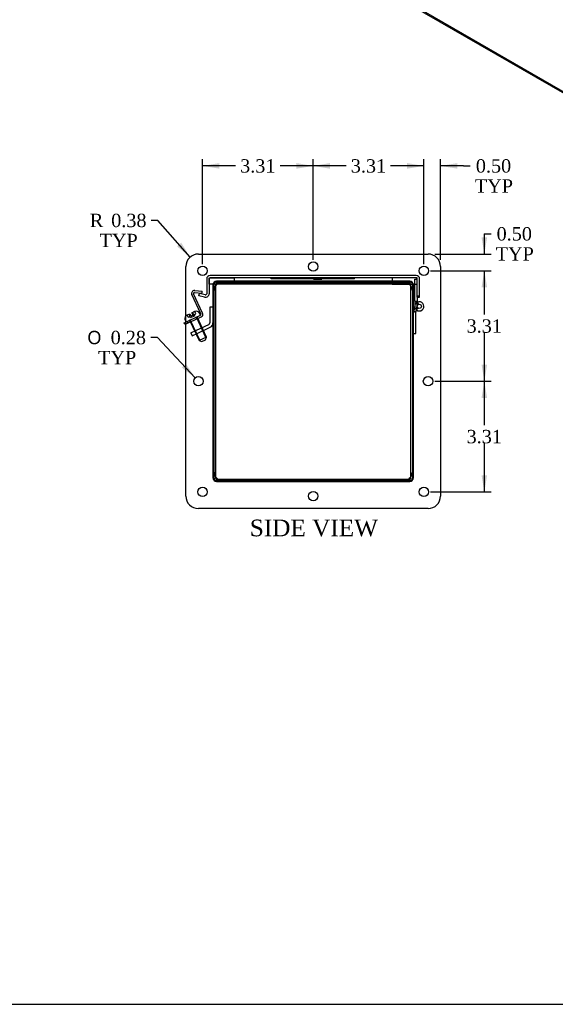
# Model space of a CAD drawing. Header units: inches. Extents: x 0.2 to 89.8, y -0.5 to 59.8.
# Tile 5 of 8: x 55.7 to 71.7, y 0.2 to 29.7. Entities that reach past the tile are written whole.
import ezdxf
from ezdxf.enums import TextEntityAlignment as Align
from ezdxf.lldxf.tags import DXFTag

# ---------------------------------------------------------------- set-up
doc = ezdxf.new("R2010")
doc.units = ezdxf.units.IN
doc.header["$MEASUREMENT"] = 0
for name, color, linetype in [('COM40176', 7, 'Continuous'), ('COM52631', 7, 'Continuous'), ('COM70666-2', 7, 'Continuous'), ('COM70693-9', 7, 'Continuous'), ('COM70694-9', 7, 'Continuous'), ('COM70695-2', 7, 'Continuous'), ('Default', 7, 'Continuous'), ('GSK10437', 7, 'Continuous'), ('GSK11095', 7, 'Continuous'), ('HNG86641-1', 7, 'Continuous'), ('HNG86641-2', 7, 'Continuous'), ('HNG86641-3', 7, 'Continuous'), ('QLB30081', 7, 'Continuous'), ('SCS19420', 7, 'Continuous')]:
    doc.layers.add(name, color=color, linetype=linetype)
doc.styles.add('SEACAD_Solid_Edge_ANSI1_Symbols', font='txt')
doc.styles.add('SEACAD_Times_New_Roman', font='times.ttf')
tags = doc.linetypes.add('HIDDEN2', pattern=[0.1875, 0.125, -0.0625]).pattern_tags.tags
tags[6:7] = [DXFTag(74, 4), DXFTag(75, 0), DXFTag(340, '0'), DXFTag(46, 0.0), DXFTag(50, 0.0), DXFTag(44, 0.0), DXFTag(45, 0.0)]
tags[4:5] = [DXFTag(74, 4), DXFTag(75, 0), DXFTag(340, '0'), DXFTag(46, 0.0), DXFTag(50, 0.0), DXFTag(44, 0.0), DXFTag(45, 0.0)]
doc.dimstyles.new('HAMMOND_(STH_-_66x44)', dxfattribs={"dimtxt": 0.4, "dimasz": 0.5, "dimexe": 0.2, "dimexo": 0.2, "dimgap": 0.1, "dimtad": 0, "dimtih": 1, "dimtoh": 1, "dimzin": 0, "dimdsep": 46, "dimtxsty": 'SEACAD_Times_New_Roman', "dimblk1": '_SE_FILLED', "dimblk2": '_SE_FILLED', "dimsah": 1, "dimcen": 0.2, "dimadec": 0, "dimazin": 0, "dimtfac": 0.8, "dimtofl": 0, "dimtmove": 0, "dimatfit": 3, "dimfxl": 1, "dimtolj": 1, "dimtzin": 0, "dimarcsym": 0})

# ---------------------------------------------------------------- blocks, each defined once
blk = doc.blocks.new('SE4')
at = {"layer": 'COM40176', "color": 7, "linetype": 'HIDDEN2'}
for p, q in [((60.911, 21.544), (61.136, 21.524)), ((61.096, 20.842), (60.825, 21.422)), ((61.147, 20.866), (60.877, 21.446)), ((60.906, 21.487), (61.131, 21.467)), ((61.131, 21.467), (61.136, 21.524)), ((60.645, 20.599), (60.764, 20.655)), ((60.764, 20.655), (61.082, 20.803)), ((60.788, 20.603), (61.106, 20.752)), ((60.971, 20.689), (60.947, 20.74)), ((60.788, 20.603), (60.645, 20.537)), ((60.717, 20.57), (60.692, 20.622))]:
    blk.add_line(p, q, dxfattribs=at)
at = {"layer": 'COM40176', "color": 7, "linetype": 'Continuous'}
for p, q in [((60.593, 20.575), (60.645, 20.599)), ((60.617, 20.524), (60.593, 20.575)), ((60.645, 20.537), (60.617, 20.524))]:
    blk.add_line(p, q, dxfattribs=at)
at = {"layer": 'COM40176', "color": 7, "linetype": 'HIDDEN2'}
for centre, radius, start, end in [((60.903, 21.458), 0.086, 85, 205), ((60.903, 21.458), 0.029, 85, 205), ((61.069, 20.829), 0.029, 295, 25), ((61.069, 20.829), 0.086, 295, 25)]:
    blk.add_arc(centre, radius, start, end, dxfattribs=at)
at = {"layer": 'COM52631', "color": 7, "linetype": 'HIDDEN2'}
for p, q in [((61.362, 21.042), (61.362, 20.571)), ((61.457, 21.042), (61.362, 21.042)), ((60.794, 20.275), (60.964, 20.355)), ((60.964, 20.355), (61.335, 20.527)), ((61.004, 20.268), (61.375, 20.441)), ((61.157, 20.34), (61.117, 20.426)), ((60.794, 20.275), (60.834, 20.189)), ((60.834, 20.189), (61.004, 20.268)), ((60.924, 20.336), (60.964, 20.25))]:
    blk.add_line(p, q, dxfattribs=at)
for radius in [0.048, 0.143]:
    blk.add_arc((61.314, 20.571), radius, 295, 0, dxfattribs=at)
at = {"layer": 'COM70666-2', "color": 7, "linetype": 'HIDDEN2'}
for p, q in [((61.489, 21.566), (61.489, 21.73)), ((61.551, 21.792), (61.715, 21.792)), ((67.199, 21.792), (67.363, 21.792)), ((67.426, 21.73), (67.426, 21.566)), ((61.489, 15.918), (61.489, 16.082)), ((67.426, 16.082), (67.426, 15.918)), ((61.715, 15.855), (61.551, 15.855)), ((67.363, 15.855), (67.199, 15.855))]:
    blk.add_line(p, q, dxfattribs=at)
at = {"layer": 'COM70666-2', "color": 7, "linetype": 'Continuous'}
for p, q in [((61.489, 16.082), (61.489, 21.566)), ((61.715, 21.792), (67.199, 21.792)), ((67.426, 21.566), (67.426, 16.082)), ((67.199, 15.855), (61.715, 15.855))]:
    blk.add_line(p, q, dxfattribs=at)
at = {"layer": 'COM70666-2', "color": 7, "linetype": 'HIDDEN2'}
for centre, start, end in [((61.551, 21.73), 90, 180), ((67.363, 21.73), 0, 90), ((61.551, 15.918), 180, 270), ((67.363, 15.918), 270, 360)]:
    blk.add_arc(centre, 0.0625, start, end, dxfattribs=at)
at = {"layer": 'COM70693-9', "color": 7, "linetype": 'HIDDEN2'}
for p, q in [((61.457, 21.715), (61.457, 15.931)), ((61.529, 21.715), (61.529, 21.681)), ((62.082, 21.823), (61.565, 21.823)), ((61.599, 21.751), (61.565, 21.751)), ((62.082, 21.792), (62.082, 21.823)), ((67.349, 21.823), (66.832, 21.823)), ((66.832, 21.792), (66.832, 21.823)), ((67.349, 21.751), (67.316, 21.751)), ((67.385, 21.681), (67.385, 21.715)), ((67.457, 15.931), (67.457, 21.715)), ((61.529, 15.966), (61.529, 15.931)), ((67.385, 15.931), (67.385, 15.966)), ((61.565, 15.895), (61.601, 15.895)), ((61.565, 15.823), (67.349, 15.823)), ((67.314, 15.895), (67.349, 15.895))]:
    blk.add_line(p, q, dxfattribs=at)
at = {"layer": 'COM70693-9', "color": 7, "linetype": 'Continuous'}
for p, q in [((61.529, 21.681), (61.529, 15.966)), ((62.082, 21.751), (61.599, 21.751)), ((62.082, 21.751), (62.082, 21.792)), ((66.832, 21.751), (66.832, 21.792)), ((67.316, 21.751), (66.832, 21.751)), ((67.385, 15.966), (67.385, 21.681)), ((61.601, 15.895), (67.314, 15.895))]:
    blk.add_line(p, q, dxfattribs=at)
at = {"layer": 'COM70693-9', "color": 7, "linetype": 'HIDDEN2'}
for centre, radius, start, end in [((61.565, 21.715), 0.108, 90, 180), ((61.565, 21.715), 0.036, 90, 180), ((67.349, 21.715), 0.108, 0, 90), ((67.349, 21.715), 0.036, 0, 90), ((61.565, 15.931), 0.108, 180, 270), ((61.565, 15.931), 0.036, 180, 270), ((67.349, 15.931), 0.108, 270, 0), ((67.349, 15.931), 0.036, 270, 0)]:
    blk.add_arc(centre, radius, start, end, dxfattribs=at)
at = {"layer": 'COM70694-9', "color": 7, "linetype": 'HIDDEN2'}
for p, q in [((61.269, 21.887), (61.269, 21.448)), ((61.341, 21.887), (61.341, 21.448)), ((67.536, 21.995), (61.377, 21.995)), ((67.536, 21.923), (61.377, 21.923)), ((67.572, 21.339), (67.572, 21.887)), ((67.644, 21.339), (67.644, 21.887)), ((61.033, 21.386), (61.05, 21.456)), ((61.207, 21.343), (61.033, 21.386)), ((61.224, 21.413), (61.05, 21.456)), ((67.644, 21.369), (67.572, 21.369)), ((67.572, 21.339), (67.644, 21.339))]:
    blk.add_line(p, q, dxfattribs=at)
for centre, radius, start, end in [((61.377, 21.887), 0.108, 90, 180), ((61.377, 21.887), 0.036, 90, 180), ((67.536, 21.887), 0.108, 0, 90), ((67.536, 21.887), 0.036, 0, 90), ((61.233, 21.448), 0.108, 256, 0), ((61.233, 21.448), 0.036, 256, 0)]:
    blk.add_arc(centre, radius, start, end, dxfattribs=at)
at = {"layer": 'COM70695-2', "color": 7, "linetype": 'HIDDEN2'}
for p, q in [((66.801, 21.823), (62.113, 21.823)), ((62.113, 21.823), (62.113, 21.792)), ((66.801, 21.823), (66.801, 21.792))]:
    blk.add_line(p, q, dxfattribs=at)
at = {"layer": 'COM70695-2', "color": 7, "linetype": 'Continuous'}
for p, q in [((62.113, 21.792), (62.113, 21.751)), ((66.801, 21.751), (62.113, 21.751)), ((66.801, 21.792), (66.801, 21.751))]:
    blk.add_line(p, q, dxfattribs=at)
at = {"layer": 'GSK10437', "color": 7, "linetype": 'Continuous'}
for p, q in [((61.02, 22.636), (67.895, 22.636)), ((60.645, 15.386), (60.645, 22.261)), ((68.27, 22.261), (68.27, 15.386)), ((61.488, 16.104), (61.488, 21.543)), ((61.738, 21.793), (67.177, 21.793)), ((67.427, 21.543), (67.427, 16.104)), ((67.177, 15.854), (61.738, 15.854)), ((67.895, 15.011), (61.02, 15.011))]:
    blk.add_line(p, q, dxfattribs=at)
for centre in [(61.145, 22.136), (64.457, 22.261), (67.77, 22.136), (61.02, 18.824), (67.895, 18.824), (61.145, 15.511), (67.77, 15.511), (64.457, 15.386)]:
    blk.add_circle(centre, 0.141, dxfattribs=at)
for centre, radius, start, end in [((61.02, 22.261), 0.375, 90, 180), ((67.895, 22.261), 0.375, 0, 90), ((61.738, 21.543), 0.25, 90, 180), ((67.177, 21.543), 0.25, 0, 90), ((61.738, 16.104), 0.25, 180, 270), ((67.177, 16.104), 0.25, 270, 0), ((61.02, 15.386), 0.375, 180, 270), ((67.895, 15.386), 0.375, 270, 360)]:
    blk.add_arc(centre, radius, start, end, dxfattribs=at)
at = {"layer": 'GSK11095', "color": 7, "linetype": 'HIDDEN2'}
for p, q in [((61.341, 21.923), (62.091, 21.923)), ((61.341, 21.736), (61.341, 21.923)), ((62.091, 21.923), (62.091, 21.792)), ((66.822, 21.923), (62.091, 21.923)), ((62.091, 21.923), (62.091, 21.792)), ((62.091, 21.923), (62.091, 21.923)), ((67.572, 21.923), (66.822, 21.923)), ((66.822, 21.923), (66.822, 21.792)), ((66.822, 21.923), (66.822, 21.792)), ((66.822, 21.923), (66.822, 21.923)), ((67.572, 21.736), (67.572, 21.923)), ((61.578, 21.736), (61.341, 21.736)), ((67.336, 21.736), (67.572, 21.736))]:
    blk.add_line(p, q, dxfattribs=at)
at = {"layer": 'GSK11095', "color": 7, "linetype": 'Continuous'}
for p, q in [((62.091, 21.736), (61.578, 21.736)), ((62.091, 21.792), (62.091, 21.736)), ((62.091, 21.792), (62.091, 21.736)), ((66.822, 21.736), (62.091, 21.736)), ((62.091, 21.736), (62.091, 21.736)), ((66.822, 21.792), (66.822, 21.736)), ((66.822, 21.792), (66.822, 21.736)), ((66.822, 21.736), (67.336, 21.736)), ((66.822, 21.736), (66.822, 21.736))]:
    blk.add_line(p, q, dxfattribs=at)
at = {"layer": 'HNG86641-1', "color": 7, "linetype": 'HIDDEN2'}
for p, q in [((67.497, 21.882), (67.572, 21.882)), ((67.497, 21.229), (67.497, 21.882)), ((67.572, 21.339), (67.572, 21.229)), ((67.497, 21.229), (67.572, 21.229)), ((67.497, 21.229), (67.497, 21.069)), ((67.572, 21.069), (67.572, 21.229)), ((67.577, 21.194), (67.608, 21.126))]:
    blk.add_line(p, q, dxfattribs=at)
blk.add_arc((67.634, 21.069), 0.137, 180, 232.8983, dxfattribs=at)
at = {"layer": 'HNG86641-2', "color": 7, "linetype": 'HIDDEN2'}
for p, q in [((67.499, 21.095), (67.457, 20.87)), ((67.532, 20.863), (67.573, 21.081)), ((67.597, 21.019), (67.551, 20.96)), ((67.541, 20.909), (67.465, 20.909)), ((67.532, 20.256), (67.532, 20.863)), ((67.457, 20.256), (67.532, 20.256))]:
    blk.add_line(p, q, dxfattribs=at)
blk.add_arc((67.634, 21.069), 0.137, 232.8983, 169.4548, dxfattribs=at)
at = {"layer": 'HNG86641-3', "color": 7, "linetype": 'HIDDEN2'}
blk.add_circle((67.634, 21.069), 0.0625, dxfattribs=at)
at = {"layer": 'QLB30081', "color": 7, "linetype": 'HIDDEN2'}
for p, q in [((63.197, 21.893), (63.197, 21.923)), ((63.572, 21.893), (63.197, 21.893)), ((65.322, 21.893), (63.572, 21.893)), ((64.466, 21.883), (64.466, 21.893)), ((64.466, 21.883), (64.475, 21.883)), ((64.48, 21.895), (64.48, 21.882)), ((64.48, 21.883), (64.716, 21.883)), ((64.484, 21.883), (64.484, 21.893)), ((64.487, 21.883), (64.487, 21.893)), ((64.494, 21.883), (64.494, 21.893)), ((64.503, 21.895), (64.503, 21.882)), ((64.506, 21.895), (64.506, 21.882)), ((64.509, 21.883), (64.509, 21.893)), ((64.511, 21.883), (64.511, 21.893)), ((64.512, 21.883), (64.512, 21.893)), ((64.525, 21.883), (64.525, 21.893)), ((64.525, 21.883), (64.525, 21.893)), ((64.538, 21.883), (64.538, 21.893)), ((64.547, 21.883), (64.547, 21.893)), ((64.564, 21.883), (64.564, 21.893)), ((64.589, 21.883), (64.589, 21.893)), ((64.602, 21.883), (64.602, 21.893)), ((64.605, 21.883), (64.605, 21.893)), ((64.607, 21.882), (64.607, 21.895)), ((64.616, 21.883), (64.616, 21.893)), ((64.632, 21.882), (64.632, 21.895)), ((64.644, 21.883), (64.644, 21.893)), ((64.647, 21.883), (64.647, 21.893)), ((64.654, 21.883), (64.654, 21.893)), ((64.656, 21.883), (64.656, 21.893)), ((64.667, 21.883), (64.667, 21.893)), ((64.685, 21.883), (64.685, 21.893)), ((64.69, 21.882), (64.69, 21.895)), ((64.712, 21.893), (64.712, 21.895)), ((64.712, 21.883), (64.712, 21.893)), ((64.712, 21.882), (64.712, 21.883)), ((64.713, 21.882), (64.713, 21.895)), ((64.716, 21.882), (64.716, 21.895)), ((65.697, 21.893), (65.322, 21.893)), ((65.697, 21.893), (65.697, 21.923))]:
    blk.add_line(p, q, dxfattribs=at)
at = {"layer": 'SCS19420', "color": 7, "linetype": 'Continuous'}
blk.add_line((60.627, 20.652), (60.64, 20.625), dxfattribs=at)
at = {"layer": 'SCS19420', "color": 7, "linetype": 'HIDDEN2'}
for p, q in [((60.682, 20.81), (60.69, 20.814)), ((60.682, 20.81), (60.682, 20.81)), ((60.714, 20.742), (60.682, 20.81)), ((60.69, 20.814), (60.763, 20.848)), ((60.714, 20.742), (60.774, 20.77)), ((60.741, 20.837), (60.768, 20.778)), ((60.756, 20.651), (60.776, 20.661)), ((60.756, 20.651), (61.04, 20.043)), ((60.778, 20.722), (60.759, 20.763)), ((60.763, 20.848), (60.791, 20.789)), ((60.774, 20.77), (60.804, 20.784)), ((61.069, 20.033), (60.776, 20.661)), ((60.824, 20.744), (60.778, 20.722)), ((60.804, 20.784), (60.849, 20.805)), ((60.824, 20.744), (60.805, 20.784)), ((60.869, 20.765), (60.824, 20.744)), ((60.827, 20.877), (60.898, 20.911)), ((60.854, 20.819), (60.827, 20.877)), ((60.877, 20.829), (60.85, 20.888)), ((60.85, 20.805), (60.88, 20.819)), ((60.869, 20.765), (60.85, 20.805)), ((60.914, 20.786), (60.869, 20.765)), ((60.88, 20.819), (60.94, 20.848)), ((60.914, 20.786), (60.895, 20.827)), ((60.898, 20.911), (60.909, 20.915)), ((60.94, 20.848), (60.909, 20.915)), ((60.983, 20.757), (60.963, 20.748)), ((61.256, 20.12), (60.963, 20.748)), ((61.266, 20.149), (60.983, 20.757)), ((61.075, 20.828), (61.062, 20.855)), ((61.266, 20.149), (61.04, 20.043)), ((61.12, 20.014), (61.237, 20.069)), ((61.237, 20.069), (61.266, 20.149)), ((61.04, 20.043), (61.12, 20.014))]:
    blk.add_line(p, q, dxfattribs=at)
at = {"layer": 'SCS19420', "color": 7, "linetype": 'Continuous'}
for centre, radius, start, end in [((60.736, 20.703), 0.12, 139.2965, 205), ((60.662, 20.635), 0.025, 205, 225.4101)]:
    blk.add_arc(centre, radius, start, end, dxfattribs=at)
at = {"layer": 'SCS19420', "color": 7, "linetype": 'HIDDEN2'}
for centre, radius, start, end in [((60.736, 20.703), 0.12, 115, 139.2965), ((60.8, 20.793), 0.035, 205, 221.6015), ((60.8, 20.793), 0.01, 205, 295), ((60.845, 20.814), 0.01, 295, 25), ((60.845, 20.814), 0.035, 8.3985, 25), ((60.953, 20.804), 0.12, 25, 111.936), ((61.052, 20.817), 0.025, 295, 25), ((60.662, 20.635), 0.025, 225.4101, 295)]:
    blk.add_arc(centre, radius, start, end, dxfattribs=at)
blk = doc.blocks.new('SE6')
at = {"layer": 'COM40176', "color": 7, "linetype": 'Continuous'}
for p, q in [((65.791, 41.014), (65.084, 41.422)), ((76.398, 34.89), (75.691, 35.299)), ((87.004, 28.767), (86.297, 29.175))]:
    blk.add_line(p, q, dxfattribs=at)
for centre, start_param in [((65.041, 41.348), 3.141593), ((65.748, 40.94), 2.668594), ((75.648, 35.224), 3.141593), ((76.355, 34.816), 2.668594), ((86.254, 29.1), 3.141593), ((86.961, 28.692), 2.668594)]:
    blk.add_ellipse(centre, major_axis=(-0.043, -0.0745), ratio=0.57735, start_param=start_param, end_param=3.614591, dxfattribs=at)
at = {"layer": 'COM70666-2', "color": 7, "linetype": 'Continuous'}
for p, q in [((63.191, 43.283), (58.33, 40.476)), ((63.279, 43.232), (58.418, 40.425)), ((63.279, 43.232), (63.191, 43.283)), ((63.467, 43.25), (63.378, 43.301)), ((63.544, 42.3), (63.544, 43.079)), ((58.33, 40.476), (58.418, 40.425)), ((58.064, 40.017), (58.064, 34.403)), ((58.153, 39.966), (58.064, 40.017)), ((58.153, 39.966), (58.153, 34.352)), ((58.418, 34.199), (59.346, 34.735)), ((58.064, 34.403), (58.153, 34.352)), ((58.142, 34.232), (58.23, 34.181)), ((83.697, 25.83), (88.558, 28.637)), ((88.647, 28.586), (88.558, 28.637)), ((88.834, 28.604), (88.746, 28.655)), ((83.785, 25.779), (88.647, 28.586)), ((88.912, 28.433), (88.912, 22.819)), ((84.161, 25.307), (88.271, 27.68)), ((88.227, 27.654), (88.227, 22.96)), ((88.315, 27.654), (88.271, 27.68)), ((88.315, 27.654), (88.315, 22.909)), ((83.697, 25.83), (83.785, 25.779)), ((83.432, 19.758), (83.432, 25.371)), ((83.52, 25.32), (83.432, 25.371)), ((83.52, 19.706), (83.52, 25.32)), ((84.117, 20.485), (84.117, 25.23)), ((88.183, 22.883), (84.117, 20.536)), ((88.271, 22.832), (84.161, 20.459)), ((88.271, 22.832), (88.183, 22.883)), ((88.227, 22.96), (88.315, 22.909)), ((88.647, 22.36), (83.785, 19.553)), ((84.117, 20.485), (84.161, 20.459)), ((83.432, 19.758), (83.52, 19.706)), ((83.51, 19.586), (83.598, 19.535))]:
    blk.add_line(p, q, dxfattribs=at)
for centre, major_axis, start_param, end_param in [((63.191, 42.977), (-0.188, -0.325), 3.141593, 3.926991), ((63.279, 42.926), (-0.188, -0.325), 2.356194, 3.926991), ((63.103, 42.824), (0.07, 0.122), 3.821986, 5.602792), ((60.76, 41.573), (0.07, 0.122), 3.821986, 5.602792), ((58.33, 40.17), (-0.187, -0.325), 3.926991, 5.497787), ((58.418, 40.119), (0.187, 0.325), 0.785398, 2.356194), ((58.418, 40.119), (0.07, 0.122), 3.821986, 5.602792), ((58.33, 37.363), (0.07, 0.122), 3.821986, 5.602792), ((58.418, 34.71), (0.07, 0.122), 3.821986, 5.602792), ((58.33, 34.557), (0.188, 0.325), 2.356194, 3.141593), ((58.418, 34.505), (0.187, 0.325), 2.356194, 3.926991), ((88.558, 28.331), (-0.188, -0.325), 3.141593, 3.926991), ((88.647, 28.28), (-0.188, -0.325), 2.356194, 3.926991), ((88.47, 28.178), (-0.07, -0.122), 0.680393, 2.4612), ((88.271, 27.629), (-0.0312, -0.0541), 2.356194, 3.926991), ((86.128, 26.927), (-0.07, -0.122), 0.680393, 2.4612), ((83.697, 25.524), (-0.188, -0.325), 3.926991, 5.497787), ((83.785, 25.473), (0.188, 0.325), 0.785398, 2.356194), ((83.785, 25.473), (-0.07, -0.122), 0.680393, 2.4612), ((88.558, 25.524), (-0.07, -0.122), 0.680393, 2.4612), ((84.161, 25.256), (-0.0313, -0.0541), 3.926991, 5.497787), ((83.697, 22.717), (-0.07, -0.122), 0.680393, 2.4612), ((88.183, 22.934), (-0.0312, -0.0541), 0.785398, 2.356194), ((88.271, 22.883), (0.0313, 0.0541), 3.926991, 5.497787), ((88.47, 22.768), (-0.07, -0.122), 0.680393, 2.4612), ((88.647, 22.666), (-0.188, -0.325), 0.785398, 2.356194), ((86.128, 21.314), (-0.07, -0.122), 0.680393, 2.4612), ((84.161, 20.511), (0.0313, 0.0541), 2.356194, 3.926991), ((83.785, 20.064), (-0.07, -0.122), 0.680393, 2.4612), ((83.697, 19.911), (0.188, 0.325), 2.356194, 3.141593), ((83.785, 19.86), (0.188, 0.325), 2.356194, 3.926991)]:
    blk.add_ellipse(centre, major_axis=major_axis, ratio=0.57735, start_param=start_param, end_param=end_param, dxfattribs=at)
for centre, major_axis in [((63.191, 42.773), (0.07, 0.122)), ((60.849, 41.522), (0.07, 0.122)), ((58.506, 40.068), (0.07, 0.122)), ((58.418, 37.312), (0.07, 0.122)), ((58.506, 34.659), (0.07, 0.122)), ((88.558, 28.127), (-0.07, -0.122)), ((86.216, 26.876), (-0.07, -0.122)), ((83.874, 25.422), (-0.07, -0.122)), ((88.647, 25.473), (-0.07, -0.122)), ((83.785, 22.666), (-0.07, -0.122)), ((88.558, 22.717), (-0.07, -0.122)), ((86.216, 21.263), (-0.07, -0.122)), ((83.874, 20.013), (-0.07, -0.122))]:
    blk.add_ellipse(centre, major_axis=major_axis, ratio=0.57735, dxfattribs=at)
at = {"layer": 'COM70693-9', "color": 7, "linetype": 'Continuous'}
for p, q in [((62.528, 42.134), (62.894, 42.345)), ((63.225, 42.154), (62.894, 42.345)), ((63.257, 42.172), (62.948, 42.351)), ((62.86, 41.943), (62.528, 42.134)), ((62.528, 42.109), (62.528, 42.134)), ((58.804, 39.984), (59.169, 40.195)), ((59.501, 40.004), (59.169, 40.195)), ((58.727, 35.129), (58.727, 39.852)), ((59.049, 39.666), (58.727, 39.852)), ((59.135, 39.793), (58.804, 39.984)), ((83.432, 20.866), (58.727, 35.129)), ((58.75, 35.08), (83.432, 20.829)), ((88.198, 27.638), (88.198, 22.954)), ((83.806, 25.373), (83.777, 25.389)), ((83.882, 25.505), (83.853, 25.522)), ((88.173, 22.91), (84.12, 25.25)), ((88.198, 22.954), (84.145, 25.294)), ((88.173, 22.91), (84.117, 20.569))]:
    blk.add_line(p, q, dxfattribs=at)
for centre, major_axis, start_param, end_param in [((62.894, 42.257), (-0.054, -0.0935), 3.141593, 3.926991), ((58.804, 39.896), (-0.054, -0.0935), 3.926991, 5.497787), ((58.804, 35.173), (0.054, 0.0935), 2.356194, 3.141593), ((88.173, 22.94), (0.018, 0.0312), 3.926991, 5.497787)]:
    blk.add_ellipse(centre, major_axis=major_axis, ratio=0.57735, start_param=start_param, end_param=end_param, dxfattribs=at)
at = {"layer": 'COM70694-9', "color": 7, "linetype": 'Continuous'}
for p, q in [((59.125, 39.787), (63.48, 42.301)), ((87.853, 28.229), (63.48, 42.301)), ((87.884, 28.248), (63.534, 42.306)), ((59.049, 39.207), (59.049, 39.654)), ((83.421, 25.583), (59.049, 39.654)), ((83.498, 25.715), (59.125, 39.787)), ((59.9, 38.715), (59.049, 39.207)), ((59.9, 38.715), (59.921, 38.728)), ((61.314, 37.899), (59.942, 38.691)), ((61.314, 37.899), (61.335, 37.911)), ((70.507, 32.592), (61.357, 37.874)), ((70.507, 32.592), (70.528, 32.604)), ((71.921, 31.775), (70.549, 32.567)), ((71.921, 31.775), (71.942, 31.787)), ((81.113, 26.468), (71.963, 31.751)), ((81.113, 26.468), (81.134, 26.48)), ((82.527, 25.651), (81.156, 26.443)), ((82.527, 25.651), (82.549, 25.664)), ((83.498, 25.715), (83.697, 25.83)), ((83.498, 25.656), (83.541, 25.681)), ((83.421, 25.135), (82.57, 25.627)), ((83.421, 25.135), (83.421, 25.583)), ((83.472, 25.556), (83.472, 25.612)), ((83.432, 25.141), (83.421, 25.135))]:
    blk.add_line(p, q, dxfattribs=at)
for centre, major_axis, start_param, end_param in [((63.48, 42.213), (-0.054, -0.0935), 3.141593, 3.926991), ((59.125, 39.698), (-0.054, -0.0935), 3.926991, 5.497787), ((59.921, 38.703), (0.015, -0.026), 0.785398, 3.926991), ((61.335, 37.887), (0.015, -0.026), 0.785398, 3.926991), ((70.528, 32.579), (0.015, -0.026), 0.785398, 3.926991), ((71.942, 31.763), (0.015, -0.026), 0.785398, 3.926991), ((81.134, 26.456), (0.015, -0.026), 0.785398, 3.926991), ((82.549, 25.639), (0.015, -0.026), 0.785398, 3.926991), ((83.498, 25.627), (-0.054, -0.0935), 3.926991, 5.497787), ((83.498, 25.627), (-0.018, -0.0312), 3.926991, 5.497787)]:
    blk.add_ellipse(centre, major_axis=major_axis, ratio=0.57735, start_param=start_param, end_param=end_param, dxfattribs=at)
at = {"layer": 'COM70695-2', "color": 7, "linetype": 'Continuous'}
for p, q in [((59.191, 40.208), (62.506, 42.122)), ((62.506, 42.122), (62.838, 41.93)), ((59.523, 40.016), (59.191, 40.208)), ((59.191, 40.208), (59.191, 40.182))]:
    blk.add_line(p, q, dxfattribs=at)
at = {"layer": 'GSK10437', "color": 7, "linetype": 'Continuous'}
for p, q in [((63.343, 43.322), (63.255, 43.373)), ((63.067, 43.354), (58.206, 40.548)), ((63.156, 43.303), (58.294, 40.497)), ((63.067, 43.354), (63.156, 43.303)), ((58.206, 40.548), (58.294, 40.497)), ((57.941, 40.088), (57.941, 34.475)), ((57.941, 40.088), (58.029, 40.037)), ((58.029, 40.037), (58.029, 34.424)), ((57.941, 34.475), (58.029, 34.424)), ((58.018, 34.303), (58.107, 34.252))]:
    blk.add_line(p, q, dxfattribs=at)
for centre, major_axis, start_param, end_param in [((63.067, 43.048), (-0.187, -0.325), 3.141593, 3.926991), ((63.156, 42.997), (-0.187, -0.325), 3.04717, 3.926991), ((63.067, 42.844), (-0.07, -0.122), 1.077417, 2.064175), ((60.725, 41.594), (-0.07, -0.122), 1.077417, 2.064175), ((58.206, 40.241), (0.187, 0.325), 0.785398, 2.356194), ((58.294, 40.19), (0.187, 0.325), 0.785398, 2.356194), ((58.383, 40.139), (-0.07, -0.122), 1.077417, 2.064175), ((58.294, 37.384), (-0.07, -0.122), 1.077417, 2.064175), ((58.383, 34.73), (-0.07, -0.122), 1.077417, 2.064175), ((58.206, 34.628), (0.188, 0.325), 2.356194, 3.141593), ((58.294, 34.577), (0.188, 0.325), 2.356194, 3.236012)]:
    blk.add_ellipse(centre, major_axis=major_axis, ratio=0.57735, start_param=start_param, end_param=end_param, dxfattribs=at)
at = {"layer": 'GSK11095', "color": 7, "linetype": 'Continuous'}
for p, q in [((83.472, 25.642), (83.541, 25.681)), ((83.472, 25.557), (83.472, 25.642))]:
    blk.add_line(p, q, dxfattribs=at)
at = {"layer": 'HNG86641-1', "color": 7, "linetype": 'Continuous'}
for p, q in [((59.972, 38.674), (59.972, 38.643)), ((60.329, 38.437), (59.972, 38.643)), ((60.325, 38.406), (61.026, 38.001)), ((60.329, 38.404), (60.329, 38.437)), ((60.216, 38.162), (60.917, 37.757)), ((61.025, 37.997), (61.026, 38.001)), ((61.386, 37.826), (61.03, 38.032)), ((61.03, 38.032), (61.03, 37.998)), ((61.083, 37.978), (61.083, 38.001)), ((61.386, 37.857), (61.386, 37.826)), ((61.413, 37.842), (61.386, 37.826)), ((70.579, 32.55), (70.579, 32.519)), ((70.935, 32.313), (70.579, 32.519)), ((70.931, 32.282), (71.633, 31.877)), ((70.935, 32.28), (70.935, 32.313)), ((70.822, 32.038), (71.524, 31.633)), ((71.632, 31.874), (71.633, 31.877)), ((71.993, 31.702), (71.637, 31.908)), ((71.637, 31.908), (71.637, 31.874)), ((71.69, 31.855), (71.69, 31.878)), ((71.993, 31.733), (71.993, 31.702)), ((72.02, 31.718), (71.993, 31.702)), ((81.185, 26.426), (81.185, 26.395)), ((81.542, 26.189), (81.185, 26.395)), ((81.538, 26.159), (82.239, 25.754)), ((81.542, 26.157), (81.542, 26.189)), ((81.429, 25.914), (82.13, 25.509)), ((82.238, 25.75), (82.239, 25.754)), ((82.6, 25.579), (82.243, 25.784)), ((82.243, 25.784), (82.243, 25.75)), ((82.296, 25.731), (82.296, 25.754)), ((82.6, 25.61), (82.6, 25.579)), ((82.626, 25.594), (82.6, 25.579))]:
    blk.add_line(p, q, dxfattribs=at)
for centre, end_param in [((60.284, 38.281), 3.141593), ((60.986, 37.876), 3.182772), ((70.891, 32.157), 3.141593), ((71.592, 31.752), 3.182745), ((81.498, 26.033), 3.141593), ((82.199, 25.628), 3.182742)]:
    blk.add_ellipse(centre, major_axis=(0.069, 0.119), ratio=0.57735, start_param=0.356855, end_param=end_param, dxfattribs=at)
at = {"layer": 'HNG86641-2', "color": 7, "linetype": 'Continuous'}
for p, q in [((59.859, 38.367), (60.21, 38.165)), ((60.329, 38.414), (59.997, 38.606)), ((60, 37.864), (60, 38.286)), ((61.414, 37.048), (60, 37.864)), ((60.923, 37.753), (61.273, 37.551)), ((61.411, 37.789), (61.06, 37.992)), ((61.414, 37.543), (61.363, 37.573)), ((61.395, 37.62), (61.401, 37.614)), ((61.414, 37.543), (61.4, 37.626)), ((61.414, 37.048), (61.414, 37.543)), ((61.438, 37.746), (61.467, 37.579)), ((61.467, 37.579), (61.467, 37.078)), ((61.467, 37.078), (61.414, 37.048)), ((70.935, 32.29), (70.603, 32.482)), ((70.466, 32.244), (70.817, 32.041)), ((70.607, 31.741), (70.607, 32.162)), ((72.018, 31.665), (71.667, 31.868)), ((72.021, 30.924), (70.607, 31.741)), ((71.529, 31.63), (71.88, 31.427)), ((72.044, 31.622), (72.074, 31.456)), ((72.021, 31.419), (71.97, 31.449)), ((72.001, 31.496), (72.007, 31.491)), ((72.021, 31.419), (72.006, 31.502)), ((72.021, 30.924), (72.021, 31.419)), ((72.074, 31.456), (72.074, 30.955)), ((72.074, 30.955), (72.021, 30.924)), ((81.542, 26.167), (81.21, 26.358)), ((81.072, 26.12), (81.423, 25.918)), ((81.213, 25.617), (81.213, 26.039)), ((82.624, 25.542), (82.273, 25.744)), ((82.628, 24.8), (81.213, 25.617)), ((82.136, 25.506), (82.487, 25.303)), ((82.608, 25.373), (82.614, 25.367)), ((82.628, 25.296), (82.613, 25.378)), ((82.651, 25.498), (82.681, 25.332)), ((82.628, 25.296), (82.576, 25.325)), ((82.628, 24.8), (82.628, 25.296)), ((82.681, 25.332), (82.681, 24.831)), ((82.681, 24.831), (82.628, 24.8))]:
    blk.add_line(p, q, dxfattribs=at)
for centre, major_axis, start_param, end_param in [((59.928, 38.487), (0.069, 0.119), 0, 3.141593), ((60.279, 38.284), (0.069, 0.119), 0.24704, 3.182715), ((60.991, 37.873), (0.069, 0.119), 0, 3.141593), ((61.342, 37.67), (0.069, 0.119), -0.60135, 4.574538), ((61.342, 37.67), (0.0313, 0.0541), 0, 3.141593), ((70.535, 32.363), (0.069, 0.119), 0, 3.141593), ((70.885, 32.16), (0.069, 0.119), 0.24704, 3.182745), ((71.598, 31.749), (0.069, 0.119), 0, 3.141593), ((71.949, 31.546), (0.069, 0.119), -0.60135, 4.574538), ((71.949, 31.546), (0.0312, 0.0541), 0, 3.141593), ((81.141, 26.239), (0.069, 0.119), 0, 3.141593), ((81.492, 26.037), (0.069, 0.119), 0.24704, 3.182747), ((82.205, 25.625), (0.069, 0.119), 0, 3.141593), ((82.555, 25.423), (0.069, 0.119), -0.60135, 4.574538), ((82.555, 25.423), (0.0313, 0.0541), 0, 3.141593)]:
    blk.add_ellipse(centre, major_axis=major_axis, ratio=0.57735, start_param=start_param, end_param=end_param, dxfattribs=at)
at = {"layer": 'HNG86641-3', "color": 7, "linetype": 'Continuous'}
for p, q in [((61.311, 37.616), (61.32, 37.611)), ((61.382, 37.719), (61.373, 37.724)), ((71.989, 31.595), (71.98, 31.6)), ((71.918, 31.492), (71.926, 31.487)), ((82.524, 25.368), (82.533, 25.363)), ((82.595, 25.472), (82.587, 25.477))]:
    blk.add_line(p, q, dxfattribs=at)
for centre in [(61.351, 37.665), (71.958, 31.541), (82.564, 25.417)]:
    blk.add_arc(centre, 0.0625, 240, 60, dxfattribs=at)
for centre in [(61.351, 37.665), (71.958, 31.541), (82.564, 25.417)]:
    blk.add_ellipse(centre, major_axis=(-0.0312, -0.0541), ratio=0.57735, start_param=3.141593, end_param=6.283185, dxfattribs=at)
blk = doc.blocks.new('DMBLK172')
at = {"layer": 'Default', "linetype": 'Continuous', "transparency": 16777216}
for points in [[(67.27, 25.36), (67.27, 25.193), (67.77, 25.276)], [(68.77, 25.36), (68.27, 25.276), (68.77, 25.193)]]:
    blk.add_hatch(color=7, dxfattribs=at).paths.add_polyline_path(points)
at = {"layer": 'Default', "color": 7, "linetype": 'Continuous', "transparency": 16777216}
for p, q in [((67.77, 22.336), (67.77, 25.476)), ((68.27, 22.461), (68.27, 25.476)), ((67.77, 25.276), (66.77, 25.276)), ((68.958, 25.276), (68.27, 25.276)), ((68.958, 25.276), (69.158, 25.276))]:
    blk.add_line(p, q, dxfattribs=at)
at = {"layer": 'Default', "color": 7, "linetype": 'Continuous', "transparency": 16777216, "style": 'SEACAD_Times_New_Roman'}
for s, p in [('0.50', (69.327, 25.476)), ('TYP', (69.298, 24.876))]:
    blk.add_text(s, height=0.4, dxfattribs=at).set_placement(p, align=Align.TOP_LEFT)
blk = doc.blocks.new('_SE_FILLED')
at = {"color": 0}
blk.add_line((0, 0), (-1, 0), dxfattribs=at)
blk.add_solid([(0, 0), (-1, -0.1665), (-1, 0.1665), (0, 0)], dxfattribs=at)
blk = doc.blocks.new('DMBLK173')
at = {"layer": 'Default', "linetype": 'Continuous', "transparency": 16777216}
for points in [[(64.957, 25.36), (64.457, 25.276), (64.957, 25.193)], [(67.27, 25.36), (67.27, 25.193), (67.77, 25.276)]]:
    blk.add_hatch(color=7, dxfattribs=at).paths.add_polyline_path(points)
at = {"layer": 'Default', "color": 7, "linetype": 'Continuous', "transparency": 16777216}
for p, q in [((64.457, 22.461), (64.457, 25.476)), ((67.77, 22.336), (67.77, 25.476)), ((65.443, 25.276), (64.457, 25.276)), ((67.77, 25.276), (66.784, 25.276))]:
    blk.add_line(p, q, dxfattribs=at)
at = {"layer": 'Default', "color": 7, "linetype": 'Continuous', "transparency": 16777216, "style": 'SEACAD_Times_New_Roman'}
blk.add_text('3.31', height=0.4, dxfattribs=at).set_placement((65.583, 25.476), align=Align.TOP_LEFT)
blk = doc.blocks.new('DMBLK174')
at = {"layer": 'Default', "linetype": 'Continuous', "transparency": 16777216}
for points in [[(61.645, 25.36), (61.145, 25.276), (61.645, 25.193)], [(63.957, 25.36), (63.957, 25.193), (64.457, 25.276)]]:
    blk.add_hatch(color=7, dxfattribs=at).paths.add_polyline_path(points)
at = {"layer": 'Default', "color": 7, "linetype": 'Continuous', "transparency": 16777216}
for p, q in [((61.145, 22.336), (61.145, 25.476)), ((64.457, 22.461), (64.457, 25.476)), ((62.13, 25.276), (61.145, 25.276)), ((64.457, 25.276), (63.472, 25.276))]:
    blk.add_line(p, q, dxfattribs=at)
at = {"layer": 'Default', "color": 7, "linetype": 'Continuous', "transparency": 16777216, "style": 'SEACAD_Times_New_Roman'}
blk.add_text('3.31', height=0.4, dxfattribs=at).set_placement((62.27, 25.476), align=Align.TOP_LEFT)
blk = doc.blocks.new('DMBLK175')
at = {"layer": 'Default', "linetype": 'Continuous', "transparency": 16777216}
for points in [[(69.664, 23.136), (69.497, 23.136), (69.581, 22.636)], [(69.664, 21.636), (69.581, 22.136), (69.497, 21.636)]]:
    blk.add_hatch(color=7, dxfattribs=at).paths.add_polyline_path(points)
at = {"layer": 'Default', "color": 7, "linetype": 'Continuous', "transparency": 16777216}
for p, q in [((69.581, 23.241), (69.781, 23.241)), ((69.581, 23.241), (69.581, 22.636)), ((68.095, 22.636), (69.781, 22.636)), ((67.97, 22.136), (69.781, 22.136)), ((69.581, 22.136), (69.581, 21.136))]:
    blk.add_line(p, q, dxfattribs=at)
at = {"layer": 'Default', "color": 7, "linetype": 'Continuous', "transparency": 16777216, "style": 'SEACAD_Times_New_Roman'}
for s, p in [('0.50', (69.949, 23.441)), ('TYP', (69.921, 22.841))]:
    blk.add_text(s, height=0.4, dxfattribs=at).set_placement(p, align=Align.TOP_LEFT)
blk = doc.blocks.new('DMBLK176')
at = {"layer": 'Default', "linetype": 'Continuous', "transparency": 16777216}
for points in [[(69.664, 21.636), (69.581, 22.136), (69.497, 21.636)], [(69.664, 19.324), (69.497, 19.324), (69.581, 18.824)]]:
    blk.add_hatch(color=7, dxfattribs=at).paths.add_polyline_path(points)
at = {"layer": 'Default', "color": 7, "linetype": 'Continuous', "transparency": 16777216}
for p, q in [((67.97, 22.136), (69.781, 22.136)), ((69.581, 22.136), (69.581, 20.82)), ((69.581, 20.28), (69.581, 18.824)), ((68.095, 18.824), (69.781, 18.824))]:
    blk.add_line(p, q, dxfattribs=at)
at = {"layer": 'Default', "color": 7, "linetype": 'Continuous', "transparency": 16777216, "style": 'SEACAD_Times_New_Roman'}
blk.add_text('3.31', height=0.4, dxfattribs=at).set_placement((69.05, 20.68), align=Align.TOP_LEFT)
blk = doc.blocks.new('DMBLK177')
at = {"layer": 'Default', "linetype": 'Continuous', "transparency": 16777216}
for points in [[(69.664, 18.324), (69.581, 18.824), (69.497, 18.324)], [(69.664, 16.011), (69.497, 16.011), (69.581, 15.511)]]:
    blk.add_hatch(color=7, dxfattribs=at).paths.add_polyline_path(points)
at = {"layer": 'Default', "color": 7, "linetype": 'Continuous', "transparency": 16777216}
for p, q in [((68.095, 18.824), (69.781, 18.824)), ((69.581, 18.824), (69.581, 17.508)), ((69.581, 16.968), (69.581, 15.511)), ((67.97, 15.511), (69.781, 15.511))]:
    blk.add_line(p, q, dxfattribs=at)
at = {"layer": 'Default', "color": 7, "linetype": 'Continuous', "transparency": 16777216, "style": 'SEACAD_Times_New_Roman'}
blk.add_text('3.31', height=0.4, dxfattribs=at).set_placement((69.05, 17.368), align=Align.TOP_LEFT)
blk = doc.blocks.new('DMBLK178')
at = {"layer": 'Default', "linetype": 'Continuous', "transparency": 16777216}
blk.add_hatch(color=7, dxfattribs=at).paths.add_polyline_path([(60.381, 22.865), (60.773, 22.544), (60.506, 22.975)])
at = {"layer": 'Default', "color": 7, "linetype": 'Continuous', "transparency": 16777216}
for p, q in [((59.811, 23.642), (59.611, 23.642)), ((60.773, 22.544), (59.811, 23.642))]:
    blk.add_line(p, q, dxfattribs=at)
at = {"layer": 'Default', "color": 7, "linetype": 'Continuous', "transparency": 16777216, "style": 'SEACAD_Times_New_Roman'}
for s, p in [('R', (57.771, 23.842)), ('0.38', (58.41, 23.842)), ('TYP', (58.062, 23.242))]:
    blk.add_text(s, height=0.4, dxfattribs=at).set_placement(p, align=Align.TOP_LEFT)
blk = doc.blocks.new('DMBLK179')
at = {"layer": 'Default', "linetype": 'Continuous', "transparency": 16777216}
blk.add_hatch(color=7, dxfattribs=at).paths.add_polyline_path([(60.522, 19.235), (60.924, 18.927), (60.644, 19.349)])
at = {"layer": 'Default', "color": 7, "linetype": 'Continuous', "transparency": 16777216}
for p, q in [((59.796, 20.135), (59.596, 20.135)), ((60.924, 18.927), (59.796, 20.135))]:
    blk.add_line(p, q, dxfattribs=at)
for s, style, p in [('O', 'SEACAD_Solid_Edge_ANSI1_Symbols', (57.698, 20.335)), ('0.28', 'SEACAD_Times_New_Roman', (58.394, 20.335)), ('TYP', 'SEACAD_Times_New_Roman', (58.018, 19.735))]:
    blk.add_text(s, height=0.4, dxfattribs=dict(at, style=style)).set_placement(p, align=Align.TOP_LEFT)
blk = doc.blocks.new('BORDER')
at = {"layer": 'Default', "color": 7, "linetype": 'Continuous'}
blk.add_line((-41.86, 0), (0, 0), dxfattribs=at)

msp = doc.modelspace()

# ---------------------------------------------------------------- block references
at = {"layer": 'Default', "color": 7, "xscale": 2.14, "yscale": 2.14, "zscale": 2.14}
msp.add_blockref('BORDER', (89.818, 0.161), dxfattribs=at)
at = {"layer": 'Default'}
for name in ['SE6', 'SE4']:
    msp.add_blockref(name, (0, 0), dxfattribs=at)

# ---------------------------------------------------------------- texts
at = {"layer": 'Default', "color": 7, "linetype": 'Continuous', "style": 'SEACAD_Times_New_Roman'}
msp.add_text('SIDE VIEW', height=0.5, dxfattribs=at).set_placement((62.559, 14.681), align=Align.TOP_LEFT)

# ---------------------------------------------------------------- dimensions: what is measured, and where the dimension line sits
at = {"layer": 'Default', "color": 7, "linetype": 'Continuous'}
for base, p1, p2, picture, middle in [((61.145, 25.276), (64.457, 22.261), (61.145, 22.136), 'DMBLK174', (62.801, 25.276)), ((64.457, 25.276), (67.77, 22.136), (64.457, 22.261), 'DMBLK173', (66.114, 25.276))]:
    dim = msp.add_linear_dim(base=base, p1=p1, p2=p2, text='\\A1;<>', dimstyle='HAMMOND_(STH_-_66x44)', dxfattribs=at)
    dim.commit()
    dim.dimension.update_dxf_attribs({"geometry": picture, "text_midpoint": middle, "dimtype": 160})
dim = msp.add_linear_dim(base=(67.77, 25.276), p1=(68.27, 22.261), p2=(67.77, 22.136), text='\\A1;<>\\PTYP', dimstyle='HAMMOND_(STH_-_66x44)', override={"dimtmove": 1}, dxfattribs=at)
dim.commit()
dim.dimension.update_dxf_attribs({"geometry": 'DMBLK172', "text_midpoint": (69.158, 25.276), "dimtype": 160})
dim = msp.add_radius_dim(center=(61.01981, 22.26137), mpoint=(60.77285, 22.54356), text='\\A1;<>\\PTYP', dimstyle='HAMMOND_(STH_-_66x44)', dxfattribs=at)
dim.commit()
dim.dimension.update_dxf_attribs({"geometry": 'DMBLK178', "text_midpoint": (59.61112, 23.64248), "dimtype": 164})
dim = msp.add_linear_dim(base=(69.581, 22.136), p1=(67.895, 22.636), p2=(67.77, 22.136), angle=90, text='\\A1;<>\\PTYP', dimstyle='HAMMOND_(STH_-_66x44)', override={"dimtmove": 1}, dxfattribs=at)
dim.commit()
dim.dimension.update_dxf_attribs({"geometry": 'DMBLK175', "text_midpoint": (69.781, 23.241), "dimtype": 160})
for base, p1, p2, picture, middle in [((69.581, 18.824), (67.77, 22.136), (67.895, 18.824), 'DMBLK176', (69.581, 20.48)), ((69.581, 15.511), (67.895, 18.824), (67.77, 15.511), 'DMBLK177', (69.581, 17.168))]:
    dim = msp.add_linear_dim(base=base, p1=p1, p2=p2, angle=90, text='\\A1;<>', dimstyle='HAMMOND_(STH_-_66x44)', dxfattribs=at)
    dim.commit()
    dim.dimension.update_dxf_attribs({"geometry": picture, "text_midpoint": middle, "dimtype": 160})
dim = msp.add_diameter_dim_2p(p1=(61.116, 18.721), p2=(60.924, 18.927), text='\\A1;<>\\PTYP', dimstyle='HAMMOND_(STH_-_66x44)', dxfattribs=at)
dim.commit()
dim.dimension.update_dxf_attribs({"geometry": 'DMBLK179', "text_midpoint": (59.596, 20.135), "dimtype": 163})

doc.saveas('drawing.dxf')
